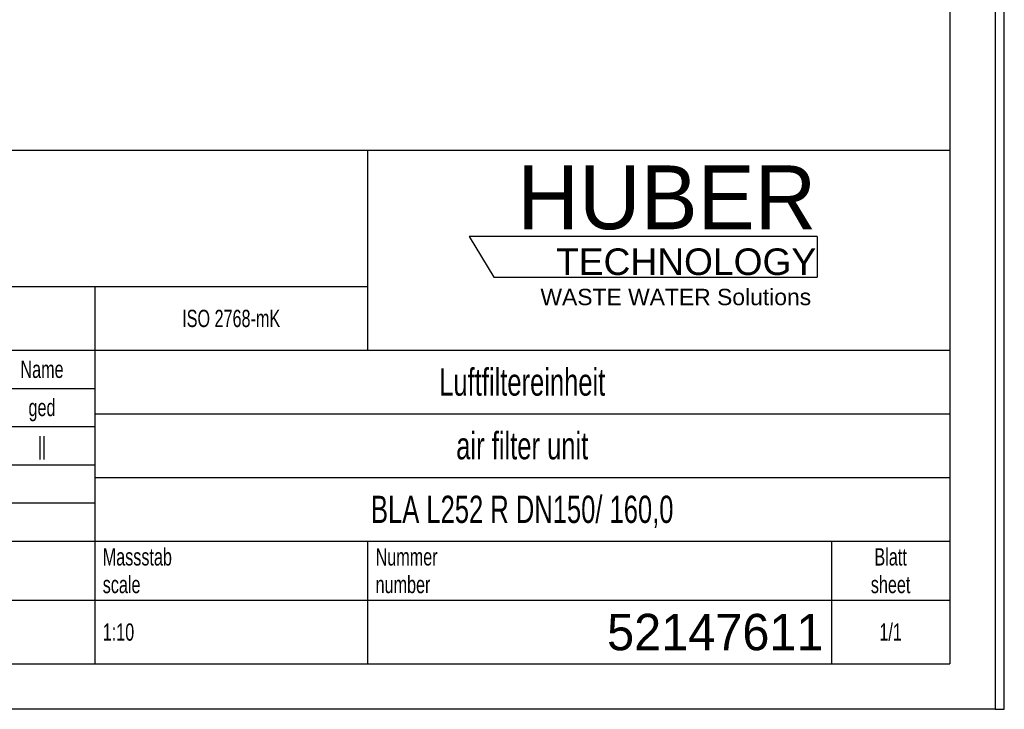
# Model space of a CAD drawing. Header units: millimetres. Extents: x 0 to 2100, y 0 to 2970.
# Tile 2 of 7: x 1017 to 2100, y 0 to 759. Entities that reach past the tile are written whole.
import ezdxf

# ---------------------------------------------------------------- set-up
doc = ezdxf.new("R2010")
doc.units = ezdxf.units.MM
doc.header["$LTSCALE"] = 193.6
doc.layers.get('0').update_dxf_attribs({"linetype": 'CONTINUOUS'})
for name, color, linetype in [('_ZEICHNUNGSELEM', 7, 'CONTINUOUS'), ('HUBER_Logo_BL0', 7, 'CONTINUOUS'), ('HUBER_Logo_BL1', 7, 'CONTINUOUS')]:
    doc.layers.add(name, color=color, linetype=linetype)
doc.styles.get("Standard").update_dxf_attribs({"font": 'txt', "width": 0.7})
doc.styles.add('TEXTSTYLE_2', font='txt')
doc.styles.add('TEXTSTYLE_3', font='arial.ttf')
doc.styles.add('TEXTSTYLE_5', font='txt', dxfattribs={"width": 0.8})
doc.styles.add('TEXTSTYLE_6', font='txt')

# ---------------------------------------------------------------- blocks, each defined once
blk = doc.blocks.new('HUBER_LOGO_BL0', base_point=(1705.8, 504.8))
at = {"layer": 'HUBER_Logo_BL0', "color": 2, "linetype": 'Continuous', "attachment_point": 3, "line_spacing_factor": 0.78}
for s, insert, char_height, width, style in [('HUBER\\P\\fArial;\\H29.25;TECHNOLOGY ', (1893.2, 598.3), 70.2, 387.672, 'TEXTSTYLE_2'), ('WASTE WATER Solutions', (1887.6, 462.6), 18, 297.033, 'TEXTSTYLE_3')]:
    blk.add_mtext(s, dxfattribs=dict(at, insert=insert, char_height=char_height, width=width, style=style))
blk = doc.blocks.new('*T7')
at = {"color": 3, "linetype": 'Continuous'}
for p, q in [((0, 0), (1840, 0)), ((0, 0), (0, -565)), ((1200, 0), (1200, -220)), ((1840, 0), (1840, -565)), ((0, -150), (1200, -150)), ((900, -150), (900, -565)), ((0, -220), (1840, -220)), ((80, -220), (80, -430)), ((270, -220), (270, -495)), ((385, -220), (385, -430)), ((470, -220), (470, -495)), ((627, -220), (627, -430)), ((784, -220), (784, -430)), ((0, -262), (900, -262)), ((900, -290), (1840, -290)), ((0, -304), (900, -304)), ((0, -346), (900, -346)), ((900, -360), (1840, -360)), ((470, -388), (900, -388)), ((0, -430), (1840, -430)), ((1200, -430), (1200, -565)), ((1710, -430), (1710, -565)), ((0, -495), (1840, -495)), ((0, -565), (1840, -565))]:
    blk.add_line(p, q, dxfattribs=at)
at = {"layer": '_ZEICHNUNGSELEM', "color": 2, "linetype": 'Continuous', "line_spacing_factor": 0.96}
for s, insert, char_height, width, attachment_point in [('Diese Zeichnung ist geistiges Eigentum der Fa. HUBER SE und damit urheberrechtlich \\Pgeschuetzt. Zuwiderhandlungen verpflichten zum Schadensersatz.\\PThis is a copyrighted drawing which is the intellectual property of HUBER SE.\\PAny contravening offender will be held liabel for payment of damages.', (8.75, -19.9), 19, 2214.8571, 1), ('Technische Aenderungen vorbehalten / Subject to change', (8.75, -175), 20, 1524.7619, 1), ('ISO 2768-mK', (1050, -175.5), 19, 332.9524, 2), ('Datum/Date', (635.75, -231.5), 19, 292.2381, 1), ('Name', (842, -231.5), 19, 126.6667, 2), ('Luftfiltereinheit', (1370, -240), 30, 641.4286, 2), ('Bear./Rev.', (478.75, -273.5), 19, 272.3333, 1), ('31.10.2023', (705.5, -273.5), 19, 267.8095, 2), ('ged', (842, -273.5), 19, 88.6667, 2), ('Gepr./Appr.', (478.75, -315.5), 19, 299.4762, 1), ('||', (842, -315.5), 19, 50.6667, 2), ('air filter unit', (1370, -310), 30, 581.4286, 2), ('-', (40, -315.5), 19, 34.381, 2), ('-', (175, -315.5), 19, 34.381, 2), ('-', (327.5, -315.5), 19, 34.381, 2), ('-', (427.5, -315.5), 19, 34.381, 2), ('Revi-\\Psion', (8.75, -363.3), 19, 138.4286, 1), ('Aenderung\\PModification', (175, -363.3), 19, 303.0952, 2), ('Tag\\PDate', (327.5, -363.3), 19, 117.619, 2), ('Norm. ', (478.75, -357.5), 19, 175.5238, 1), ('Name', (427.5, -378.5), 19, 126.6667, 2), ('BLA L252 R DN150/ 160,0', (1370, -380), 30, 1041.4286, 2), ('Projekt\\Pproject', (8.75, -437.8), 19, 183.6667, 1), ('Massstab\\Pscale', (908.75, -437.8), 19, 224.381, 1), ('Nummer\\Pnumber', (1208.75, -437.8), 19, 186.381, 1), ('Blatt\\Psheet', (1775, -437.8), 19, 137.5238, 2), ('Simple Model', (685, -453), 19, 328.4286, 2), ('1/1', (1775, -520.5), 19, 79.619, 2), ('1:10', (908.75, -520.5), 19, 94.0952, 1)]:
    blk.add_mtext(s, dxfattribs=dict(at, insert=insert, char_height=char_height, width=width, attachment_point=attachment_point))
for s, insert, char_height, width, attachment_point, style in [('52147611', (1701.25, -510), 40, 473.3333, 3, 'TEXTSTYLE_6'), ('-', (8.75, -517.5), 25, 18.3333, 1, 'TEXTSTYLE_5')]:
    blk.add_mtext(s, dxfattribs=dict(at, insert=insert, char_height=char_height, width=width, attachment_point=attachment_point, style=style))
blk = doc.blocks.new('HUBER_LOGO_BL1', base_point=(1703, 497.8))
at = {"layer": 'HUBER_Logo_BL1', "color": 5, "linetype": 'Continuous'}
for p, q in [((1894.2, 520.3), (1511.7, 520.3)), ((1511.7, 520.3), (1538.7, 475.3)), ((1894.2, 520.3), (1894.2, 475.3)), ((1538.7, 475.3), (1894.2, 475.3))]:
    blk.add_line(p, q, dxfattribs=at)

msp = doc.modelspace()

# ---------------------------------------------------------------- linework, layer by layer
at = {"color": 7, "linetype": 'Continuous'}
for p, q in [((2100, 0), (2100, 2970)), ((2090, 0), (2100, 0))]:
    msp.add_line(p, q, dxfattribs=at)
at = {"color": 3, "linetype": 'Continuous'}
for p, q in [((2090, 2950), (2090, 0)), ((2090, 0), (0, 0))]:
    msp.add_line(p, q, dxfattribs=at)
at = {"color": 5, "linetype": 'Continuous'}
for p in [(2040, 2900), (200, 50)]:
    msp.add_line(p, (2040, 50), dxfattribs=at)

# ---------------------------------------------------------------- block references
msp.add_blockref('*T7', (200, 615))
at = {"layer": 'HUBER_Logo_BL0'}
msp.add_blockref('HUBER_LOGO_BL0', (1705.8, 504.77), dxfattribs=at)
at = {"layer": 'HUBER_Logo_BL1'}
msp.add_blockref('HUBER_LOGO_BL1', (1702.98, 497.75), dxfattribs=at)

doc.saveas('drawing.dxf')
